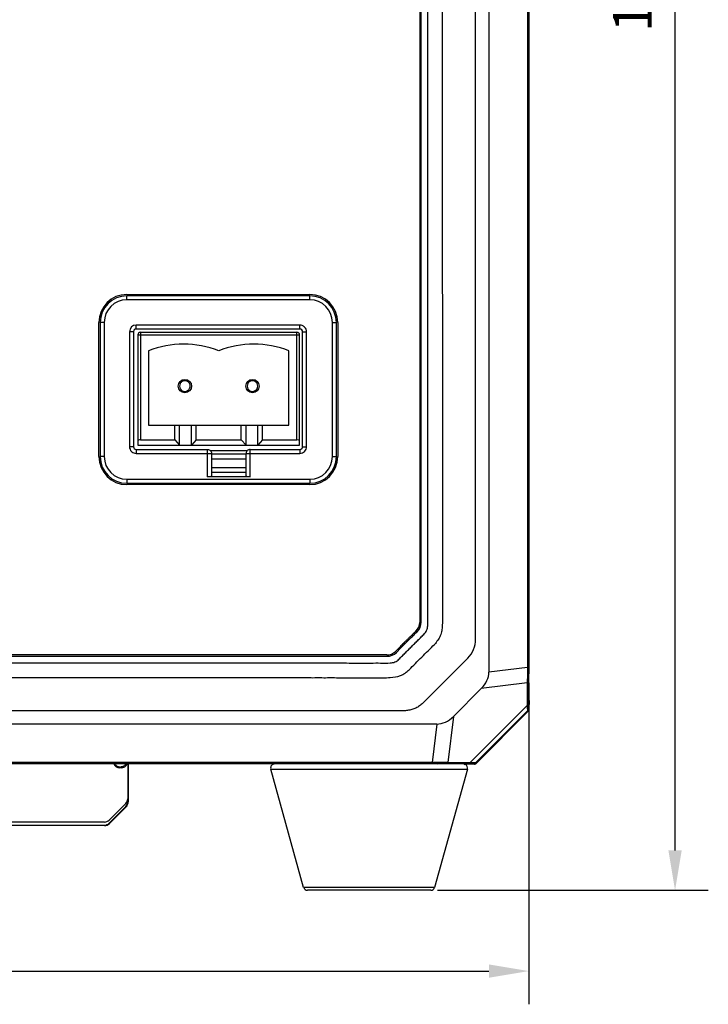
# Model space of a CAD drawing. Header units: millimetres. Extents: x 14 to 391, y 479 to 657.
# Tile 3 of 10: x 169 to 221, y 509 to 583. Entities that reach past the tile are written whole.
import ezdxf

# ---------------------------------------------------------------- set-up
doc = ezdxf.new("R2010")
doc.units = ezdxf.units.MM
doc.header["$LTSCALE"] = 32.67
doc.header["$PDMODE"] = 3
doc.header["$PDSIZE"] = 8
doc.layers.get('0').update_dxf_attribs({"linetype": 'CONTINUOUS'})
doc.layers.get('Defpoints').update_dxf_attribs({"linetype": 'CONTINUOUS'})
doc.layers.add('00_COMPONENTS', color=7, linetype='CONTINUOUS')
doc.layers.add('51__DRAFT_DIMS', color=7, linetype='CONTINUOUS')
doc.styles.get("Standard").update_dxf_attribs({"font": 'simfang.ttf'})
doc.dimstyles.new('DIMSTYLE_1', dxfattribs={"dimtxt": 3, "dimasz": 3, "dimexe": 2.5, "dimexo": 0.5, "dimgap": 0.75, "dimtad": 1, "dimdsep": 46, "dimtxsty": 'STANDARD', "dimblk": '_FILLED', "dimblk1": '_FILLED', "dimblk2": '_FILLED', "dimcen": 0.09, "dimclrt": 3, "dimazin": 2, "dimtp": 0.3, "dimtm": 0.3, "dimtfac": 1, "dimtofl": 0, "dimtmove": 0, "dimatfit": 3, "dimldrblk": '_FILLED', "dimfxl": 1, "dimtolj": 1, "dimarcsym": 0})
doc.dimstyles.new('DIMSTYLE_2', dxfattribs={"dimtxt": 3, "dimasz": 3, "dimexe": 2.5, "dimexo": 0.5, "dimgap": 0.75, "dimtad": 1, "dimdec": 1, "dimdsep": 46, "dimtxsty": 'STANDARD', "dimblk": '_FILLED', "dimblk1": '_FILLED', "dimblk2": '_FILLED', "dimcen": 0.09, "dimclrt": 3, "dimazin": 2, "dimtp": 0.5, "dimtm": 0.5, "dimtfac": 1, "dimtdec": 1, "dimtofl": 0, "dimtmove": 0, "dimatfit": 3, "dimldrblk": '_FILLED', "dimfxl": 1, "dimtolj": 1, "dimarcsym": 0})

# ---------------------------------------------------------------- blocks, each defined once
blk = doc.blocks.new('_FILLED')
at = {"color": 0, "linetype": 'ByBlock'}
blk.add_solid([(0, 0), (-1, 0.167), (-1, -0.167)], dxfattribs=at)
blk = doc.blocks.new('*D1')
at = {"layer": '51__DRAFT_DIMS', "color": 0, "lineweight": -2}
for p, q in [((117.59, 532.8), (117.59, 508.615)), ((207.59, 532.8), (207.59, 508.615)), ((120.59, 511.115), (204.59, 511.115))]:
    blk.add_line(p, q, dxfattribs=at)
at = {"layer": 'Defpoints', "color": 0}
for p in [(117.59, 533.3), (207.59, 533.3), (207.59, 511.115)]:
    blk.add_point(p, dxfattribs=at)
at = {"layer": '51__DRAFT_DIMS', "color": 0, "linetype": 'ByBlock', "lineweight": -2, "xscale": 3, "yscale": 3, "zscale": 3}
for p, rotation in [((117.59, 511.115), 180.0000020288), ((207.59, 511.115), 2.0287999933e-06)]:
    blk.add_blockref('_FILLED', p, dxfattribs=dict(at, rotation=rotation))
at = {"layer": '51__DRAFT_DIMS', "color": 3, "insert": (162.59, 515.865), "char_height": 3, "attachment_point": 2, "rotation": 0, "line_spacing_factor": 0.9}
blk.add_mtext('\\A1;\\A1;{\\C256;90}', dxfattribs=at)
blk = doc.blocks.new('*D2')
at = {"layer": '51__DRAFT_DIMS', "color": 0, "lineweight": -2}
for p, q in [((201.073, 656.688), (221.087, 656.688)), ((218.587, 520.194), (218.587, 653.688)), ((200.722, 517.194), (221.087, 517.194))]:
    blk.add_line(p, q, dxfattribs=at)
at = {"layer": 'Defpoints', "color": 0}
for p in [(200.573, 656.688), (218.587, 656.688), (200.222, 517.194)]:
    blk.add_point(p, dxfattribs=at)
at = {"layer": '51__DRAFT_DIMS', "color": 0, "linetype": 'ByBlock', "lineweight": -2, "xscale": 3, "yscale": 3, "zscale": 3}
for p, rotation in [((218.587, 656.688), 90), ((218.587, 517.194), 270)]:
    blk.add_blockref('_FILLED', p, dxfattribs=dict(at, rotation=rotation))
at = {"layer": '51__DRAFT_DIMS', "color": 3, "insert": (213.837, 586.941), "char_height": 3, "attachment_point": 2, "rotation": 90, "line_spacing_factor": 0.9}
blk.add_mtext('\\A1;\\A1;{\\C0;139.5}', dxfattribs=at)

msp = doc.modelspace()

# ---------------------------------------------------------------- linework, layer by layer
at = {"layer": '00_COMPONENTS', "color": 0}
for p, q in [((204.59, 649.778), (204.59, 533.609)), ((207.585, 649.677), (207.585, 533.71)), ((207.483, 649.427), (207.483, 533.96)), ((207.548, 649.427), (207.548, 533.96)), ((199.39, 646.033), (199.39, 537.343)), ((199.49, 537.349), (199.49, 646.033)), ((203.592, 536.072), (203.588, 591.692)), ((177.372, 562.007), (191.127, 562.007)), ((177.372, 561.607), (177.372, 561.907)), ((191.127, 561.907), (177.372, 561.907)), ((191.127, 561.607), (177.372, 561.607)), ((191.127, 561.607), (191.127, 561.907)), ((175.272, 549.807), (175.272, 559.907)), ((175.372, 559.907), (175.372, 549.807)), ((175.672, 559.907), (175.372, 559.907)), ((175.672, 559.907), (175.672, 549.807)), ((192.827, 549.807), (192.827, 559.907)), ((192.827, 559.907), (193.127, 559.907)), ((193.127, 549.807), (193.127, 559.907)), ((193.227, 559.907), (193.227, 549.807)), ((177.572, 559.207), (177.572, 550.552)), ((177.872, 559.207), (177.572, 559.207)), ((177.872, 559.207), (177.872, 550.552)), ((178.072, 559.407), (178.072, 559.707)), ((190.382, 559.707), (178.072, 559.707)), ((190.382, 559.407), (178.072, 559.407)), ((178.399, 559.165), (178.399, 551.065)), ((178.399, 559.165), (190.159, 559.165)), ((190.159, 551.065), (190.159, 559.165)), ((190.382, 559.407), (190.382, 559.707)), ((190.582, 550.552), (190.582, 559.207)), ((190.582, 559.207), (190.882, 559.207)), ((190.882, 550.552), (190.882, 559.207)), ((178.199, 558.965), (178.199, 550.665)), ((178.199, 558.965), (190.359, 558.965)), ((190.359, 550.665), (190.359, 558.965)), ((178.999, 557.765), (178.999, 552.165)), ((189.559, 552.165), (189.559, 557.765)), ((178.999, 552.165), (189.559, 552.165)), ((180.979, 551.065), (180.979, 552.165)), ((181.332, 550.665), (181.332, 552.165)), ((182.227, 550.665), (182.227, 552.165)), ((182.579, 551.065), (182.579, 552.165)), ((185.979, 551.065), (185.979, 552.165)), ((186.332, 550.665), (186.332, 552.165)), ((187.227, 550.665), (187.227, 552.165)), ((187.579, 551.065), (187.579, 552.165)), ((178.399, 551.065), (180.979, 551.065)), ((180.979, 551.065), (181.332, 550.665)), ((182.579, 551.065), (182.227, 550.665)), ((182.579, 551.065), (185.979, 551.065)), ((185.979, 551.065), (186.332, 550.665)), ((187.579, 551.065), (187.227, 550.665)), ((187.579, 551.065), (190.159, 551.065)), ((177.872, 550.552), (177.572, 550.552)), ((178.072, 550.352), (178.072, 550.052)), ((178.072, 550.352), (183.442, 550.352)), ((178.199, 550.665), (190.359, 550.665)), ((183.442, 548.301), (183.442, 550.352)), ((183.638, 550.279), (186.447, 550.279)), ((186.642, 548.301), (186.642, 550.352)), ((186.642, 550.352), (190.382, 550.352)), ((190.382, 550.352), (190.382, 550.052)), ((190.582, 550.552), (190.882, 550.552)), ((175.672, 549.807), (175.372, 549.807)), ((178.072, 550.052), (183.742, 550.052)), ((183.74, 550.022), (186.345, 550.022)), ((183.742, 550.052), (183.742, 548.358)), ((183.742, 549.649), (186.342, 549.649)), ((186.342, 548.358), (186.342, 550.052)), ((186.342, 550.052), (190.382, 550.052)), ((192.827, 549.807), (193.127, 549.807)), ((186.342, 548.964), (183.742, 548.964)), ((177.372, 548.107), (177.372, 547.807)), ((177.372, 548.107), (191.127, 548.107)), ((186.642, 548.301), (183.442, 548.301)), ((186.342, 548.628), (183.742, 548.628)), ((191.127, 548.107), (191.127, 547.807)), ((177.372, 547.807), (191.127, 547.807)), ((191.127, 547.707), (177.372, 547.707)), ((199.099, 536.681), (199.063, 536.648)), ((196.93, 534.894), (128.24, 534.894)), ((128.246, 534.794), (196.93, 534.794)), ((197.813, 535.406), (197.566, 535.158)), ((197.687, 535.137), (197.906, 535.358)), ((199.625, 531.276), (203.006, 534.657)), ((207.483, 533.96), (204.59, 533.609)), ((207.548, 533.96), (207.483, 533.96)), ((207.554, 533.369), (207.586, 533.591)), ((207.584, 531.556), (207.584, 533.473)), ((207.59, 533.71), (207.59, 533.473)), ((207.473, 532.784), (204.018, 532.364)), ((207.473, 532.784), (207.473, 531.094)), ((207.548, 532.89), (207.548, 531.2)), ((204.018, 532.364), (201.919, 530.265)), ((203.189, 526.81), (207.473, 531.094)), ((207.584, 531.544), (207.584, 531.56)), ((207.584, 531.556), (207.584, 531.56)), ((207.584, 531.528), (207.584, 531.544)), ((207.629, 531.478), (207.588, 531.478)), ((207.629, 531.478), (207.604, 530.804)), ((197.174, 530.692), (162.59, 530.693)), ((203.586, 526.784), (207.499, 530.697)), ((203.629, 526.74), (207.543, 530.654)), ((207.543, 530.654), (207.499, 530.697)), ((207.563, 530.844), (207.604, 530.804)), ((207.572, 530.676), (207.59, 530.694)), ((200.674, 529.694), (124.505, 529.694)), ((200.674, 529.694), (200.323, 526.8)), ((201.919, 530.265), (201.5, 526.81)), ((200.573, 526.699), (124.606, 526.699)), ((200.323, 526.8), (124.856, 526.8)), ((200.323, 526.735), (124.856, 526.735)), ((177.44, 526.699), (177.44, 523.846)), ((177.471, 526.699), (177.471, 523.833)), ((200.323, 526.735), (200.323, 526.8)), ((200.81, 526.694), (200.573, 526.694)), ((200.692, 526.698), (200.914, 526.729)), ((202.727, 526.699), (200.81, 526.699)), ((201.393, 526.735), (203.083, 526.735)), ((201.5, 526.81), (203.189, 526.81)), ((202.723, 526.699), (202.727, 526.699)), ((202.805, 526.654), (202.805, 526.695)), ((203.479, 526.679), (202.805, 526.654)), ((203.439, 526.72), (203.479, 526.679)), ((203.586, 526.784), (203.629, 526.74)), ((203.59, 526.694), (203.607, 526.711)), ((176.843, 526.409), (176.897, 526.463)), ((176.94, 526.409), (176.843, 526.409)), ((176.94, 526.409), (176.897, 526.463)), ((188.194, 526.313), (202.983, 526.313)), ((190.666, 517.413), (188.194, 526.313)), ((202.983, 526.313), (200.511, 517.413)), ((177.293, 523.725), (176.037, 522.469)), ((177.44, 524.079), (177.471, 524.066)), ((177.471, 523.833), (177.44, 523.846)), ((176.037, 522.236), (177.293, 523.492)), ((177.325, 523.479), (176.059, 522.214)), ((177.325, 523.479), (177.293, 523.492)), ((175.683, 522.322), (149.497, 522.322)), ((176.059, 522.214), (176.037, 522.236)), ((149.497, 522.089), (175.683, 522.089)), ((175.683, 522.058), (149.497, 522.058)), ((175.683, 522.058), (175.683, 522.089)), ((200.511, 517.413), (190.666, 517.413)), ((200.222, 517.194), (190.956, 517.194))]:
    msp.add_line(p, q, dxfattribs=at)
for points in [[(207.585, 531.503), (207.585, 531.502), (207.585, 531.504), (207.585, 531.506), (207.585, 531.51), (207.585, 531.515), (207.585, 531.521), (207.584, 531.528)], [(202.727, 526.699), (202.746, 526.699), (202.754, 526.699), (202.762, 526.699), (202.768, 526.699), (202.773, 526.698), (202.777, 526.698), (202.78, 526.698), (202.78, 526.698)]]:
    msp.add_lwpolyline(points, dxfattribs=at)
for centre in [(181.739, 555.115), (186.819, 555.115)]:
    msp.add_circle(centre, 0.5, dxfattribs=at)
for centre, radius, start, end in [((177.372, 559.907), 2.1, 90, 180), ((177.372, 559.907), 2, 90, 180), ((177.372, 559.907), 1.7, 90, 180), ((191.127, 559.907), 2.1, 0, 90), ((191.127, 559.907), 2, 0, 90), ((191.127, 559.907), 1.7, 0, 90), ((178.072, 559.207), 0.5, 90, 180), ((178.072, 559.207), 0.2, 90, 180), ((178.399, 558.965), 0.2, 90, 180), ((190.159, 558.965), 0.2, 0, 90), ((190.382, 559.207), 0.5, 48.14596, 90.00166), ((190.381, 559.206), 0.501, 44.59265, 48.14369), ((190.382, 559.207), 0.5, 0.00063, 44.59198), ((181.639, 551.045), 7.22, 68.5511, 111.4489), ((186.919, 551.045), 7.22, 68.5511, 111.4489), ((178.073, 550.552), 0.5, 179.99928, 224.81835), ((190.382, 550.552), 0.5, 318.34738, 0.00296), ((177.372, 549.807), 2.1, 180, 270), ((177.372, 549.807), 2, 180, 270), ((177.372, 549.807), 1.7, 180, 270), ((178.073, 550.553), 0.501, 224.82113, 228.34151), ((178.072, 550.552), 0.5, 228.34201, 270.00046), ((190.382, 550.552), 0.5, 269.99784, 314.82047), ((190.381, 550.553), 0.501, 314.82363, 318.34462), ((191.127, 549.807), 2.1, 270, 360), ((191.127, 549.807), 2, 270, 0), ((191.127, 549.807), 1.7, 270, 0), ((198.49, 537.343), 0.9, 312.65412, 360), ((198.49, 537.349), 1, 314.98064, 0), ((184.581, 551.273), 20.68, 314.85535, 314.96948), ((196.93, 535.794), 0.9, 270, 315.03631), ((196.93, 535.794), 1, 270, 315.08681), ((176.762, 555.894), 29.474, 315.09447, 315.22969), ((299.388, 530.51), 91.943, 178.25183, 178.58279), ((289.232, 534.225), 81.75, 180.18539, 180.63797), ((234.509, 533.962), 26.961, 180.00287, 181.25959), ((232.924, 532.812), 25.376, 178.74363, 179.82511), ((216.189, 533.717), 8.605, 180.04692, 180.188), ((214.628, 533.71), 7.044, 180.17154, 180.81668), ((213.265, 533.692), 5.68, 180.8323, 181.0186), ((209.945, 531.555), 2.361, 179.98218, 180.36104), ((207.394, 530.813), 0.218, 313.21676, 322.58973), ((207.386, 530.802), 0.218, 326.32887, 331.85282), ((207.383, 530.803), 0.221, 331.87051, 339.42699), ((188.483, 526.394), 0.3, 90, 195.52411), ((200.113, 452.653), 74.147, 89.33884, 89.83782), ((200.334, 500.911), 25.824, 88.71275, 90.0248), ((200.569, 518.456), 8.242, 89.82196, 89.96847), ((200.573, 519.58), 7.119, 89.34563, 89.83042), ((200.587, 520.806), 5.892, 88.97569, 89.34194), ((201.471, 501.358), 25.377, 90.1749, 91.25636), ((203.774, 434.879), 91.96, 91.41724, 91.74814), ((202.728, 524.339), 2.361, 89.63898, 90.01785), ((202.801, 526.805), 0.11, 261.68811, 272.03593), ((202.801, 526.764), 0.11, 261.6898, 272.03596), ((202.694, 526.394), 0.3, 344.47589, 60.80645), ((203.48, 526.9), 0.221, 290.60378, 298.12979), ((203.482, 526.898), 0.218, 298.1473, 303.67113), ((203.47, 526.889), 0.218, 307.41027, 316.78324), ((175.683, 522.823), 0.501, 270, 315), ((175.683, 522.59), 0.501, 270, 315), ((175.683, 522.59), 0.532, 270, 315), ((190.956, 517.494), 0.3, 195.52411, 270), ((200.222, 517.494), 0.3, 270, 344.47589)]:
    msp.add_arc(centre, radius, start, end, dxfattribs=at)
for centre, major_axis, ratio, start_param, end_param in [((178.399, 551.025), (0.2, 0), 0.2, 1.570796, 3.141593), ((190.159, 551.025), (0.2, 0), 0.2, 0, 1.570796), ((183.442, 548.358), (0.3, 0), 0.189448, -1.570796, 0), ((186.642, 548.358), (0.3, 0), 0.189448, -3.141593, -1.570796), ((201.761, 533.438), (-2.818, -0.342), 0.704519, 2.409293, 3.056327), ((200.846, 532.522), (-0.342, -2.818), 0.704519, 0.085265, 0.732299), ((176.843, 526.909), (0.354, 0.354), 0.999695, 2.790597, 3.926839), ((176.94, 526.909), (0.354, -0.354), 0.999695, -0.785246, 0.350996), ((176.94, 524.079), (0.462, -0.191), 0.999822, -0.392636, 0.392636), ((176.94, 523.846), (0.462, -0.191), 0.999822, -0.392636, 0.392636), ((176.971, 523.833), (0.462, -0.191), 0.999822, -0.392636, 0.392636), ((176.971, 524.066), (0.462, -0.191), 0.999822, 0.302022, 0.392636)]:
    msp.add_ellipse(centre, major_axis=major_axis, ratio=ratio, start_param=start_param, end_param=end_param, dxfattribs=at)
for points, knots in [([(128.004, 649.094), (127.883, 649.091), (127.636, 649.043), (127.387, 648.859), (127.217, 648.686), (127.047, 648.513), (126.833, 648.297), (126.577, 648.038), (126.319, 647.78), (126.061, 647.523), (125.801, 647.268), (125.584, 647.055), (125.417, 646.879), (125.305, 646.733), (125.228, 646.566), (125.19, 646.386), (125.187, 646.203), (125.189, 646.021), (125.188, 645.839), (125.188, 645.596), (125.188, 645.17), (125.188, 644.563), (125.188, 643.834), (125.188, 643.106), (125.188, 642.377), (125.188, 641.405), (125.188, 640.19), (125.188, 638.733), (125.188, 637.275), (125.188, 635.332), (125.188, 632.902), (125.189, 629.987), (125.189, 627.072), (125.189, 624.157), (125.189, 620.27), (125.189, 615.411), (125.19, 609.581), (125.19, 603.751), (125.19, 597.92), (125.19, 590.147), (125.19, 582.373), (125.19, 574.599), (125.189, 568.769), (125.189, 563.91), (125.188, 560.023), (125.188, 557.108), (125.187, 554.193), (125.186, 551.278), (125.186, 548.848), (125.185, 546.905), (125.185, 545.447), (125.184, 543.99), (125.184, 542.532), (125.184, 541.317), (125.183, 540.346), (125.183, 539.617), (125.183, 538.888), (125.182, 538.159), (125.183, 537.552), (125.182, 537.126), (125.213, 536.884), (125.295, 536.653), (125.452, 536.461), (125.628, 536.293), (125.803, 536.124), (126.015, 535.908), (126.274, 535.652), (126.532, 535.394), (126.788, 535.135), (127.046, 534.876), (127.296, 534.614), (127.53, 534.412), (127.759, 534.322), (128, 534.282), (128.305, 534.295), (128.669, 534.291), (129.033, 534.292), (129.398, 534.292), (129.762, 534.292), (130.248, 534.292), (130.855, 534.292), (131.827, 534.292), (133.042, 534.292), (134.499, 534.292), (136.443, 534.292), (138.872, 534.292), (141.787, 534.293), (144.702, 534.293), (147.618, 534.293), (150.533, 534.293), (153.448, 534.294), (157.335, 534.294), (162.193, 534.294), (168.024, 534.294), (173.854, 534.294), (178.713, 534.293), (182.6, 534.292), (185.515, 534.291), (187.944, 534.29), (189.888, 534.29), (191.345, 534.289), (192.803, 534.288), (194.017, 534.287), (194.989, 534.287), (195.718, 534.286), (196.447, 534.289), (196.933, 534.281), (197.175, 534.294)], [0, 0, 0, 0, 0.00195, 0.003899, 0.004877, 0.005854, 0.007806, 0.00976, 0.011713, 0.013666, 0.015619, 0.017571, 0.018552, 0.019529, 0.020507, 0.021486, 0.022463, 0.023441, 0.024417, 0.025393, 0.027347, 0.031253, 0.035159, 0.039065, 0.042972, 0.046878, 0.05469, 0.062503, 0.070315, 0.078127, 0.093752, 0.109377, 0.125002, 0.140627, 0.156251, 0.187501, 0.218751, 0.25, 0.28125, 0.3125, 0.374999, 0.406248, 0.437498, 0.468748, 0.484373, 0.499997, 0.515622, 0.531247, 0.546872, 0.554684, 0.562497, 0.570309, 0.578121, 0.585934, 0.58984, 0.593746, 0.597652, 0.601559, 0.605465, 0.607419, 0.6084, 0.609373, 0.611329, 0.612305, 0.613281, 0.615235, 0.617188, 0.619141, 0.621094, 0.623047, 0.625, 0.626954, 0.627929, 0.628911, 0.630864, 0.632817, 0.63477, 0.636723, 0.638676, 0.640629, 0.644535, 0.648442, 0.656254, 0.664067, 0.671879, 0.687504, 0.703129, 0.718753, 0.734378, 0.750003, 0.765628, 0.781253, 0.812502, 0.843752, 0.875002, 0.906251, 0.921876, 0.937501, 0.953126, 0.960938, 0.96875, 0.976563, 0.984375, 0.988281, 0.992188, 0.996094, 1, 1, 1, 1]), ([(197.175, 534.294), (197.236, 534.297), (197.358, 534.305), (197.532, 534.362), (197.694, 534.449), (197.83, 534.572), (197.958, 534.701), (198.129, 534.873), (198.343, 535.089), (198.601, 535.347), (198.858, 535.605), (199.117, 535.861), (199.376, 536.117), (199.593, 536.33), (199.761, 536.506), (199.875, 536.65), (199.945, 536.819), (199.99, 536.997), (199.991, 537.18), (199.992, 537.362), (199.991, 537.544), (199.991, 537.787), (199.991, 538.212), (199.991, 538.82), (199.991, 539.548), (199.991, 540.277), (199.991, 541.006), (199.991, 541.978), (199.991, 543.193), (199.991, 544.65), (199.991, 546.108), (199.991, 548.051), (199.991, 550.481), (199.991, 553.396), (199.991, 556.312), (199.99, 559.227), (199.99, 563.114), (199.99, 567.973), (199.99, 573.803), (199.989, 579.634), (199.989, 585.465), (199.989, 593.239), (199.989, 601.013), (199.99, 608.787), (199.99, 614.618), (199.991, 619.477), (199.991, 623.364), (199.992, 626.279), (199.992, 629.195), (199.993, 632.11), (199.994, 634.539), (199.994, 636.483), (199.995, 637.941), (199.995, 639.398), (199.995, 640.856), (199.996, 642.071), (199.996, 643.042), (199.996, 643.771), (199.997, 644.5), (199.996, 645.229), (199.999, 645.775), (199.995, 646.14), (199.99, 646.322), (199.969, 646.504), (199.903, 646.675), (199.808, 646.833), (199.68, 646.963), (199.552, 647.092), (199.379, 647.263), (199.164, 647.478), (198.906, 647.735), (198.648, 647.992), (198.391, 648.251), (198.136, 648.511), (197.922, 648.726), (197.746, 648.894), (197.545, 649.031), (197.303, 649.097), (197.061, 649.094), (196.818, 649.096), (196.514, 649.095), (196.15, 649.095), (195.785, 649.095), (195.421, 649.095), (194.935, 649.095), (194.327, 649.095), (193.356, 649.095), (192.141, 649.095), (190.683, 649.095), (188.74, 649.094), (186.31, 649.094), (183.395, 649.094), (180.48, 649.094), (177.564, 649.094), (174.649, 649.094), (171.734, 649.093), (167.847, 649.093), (162.988, 649.093), (157.157, 649.093), (151.326, 649.093), (146.468, 649.094), (142.58, 649.094), (139.665, 649.094), (136.75, 649.094), (134.32, 649.095), (132.377, 649.095), (131.162, 649.095), (130.19, 649.095), (129.462, 649.095), (128.854, 649.094), (128.368, 649.096), (128.125, 649.097), (128.004, 649.094)], [0, 0, 0, 0, 0.000976, 0.001951, 0.002927, 0.003903, 0.00488, 0.005856, 0.007809, 0.009763, 0.011716, 0.013669, 0.015622, 0.017575, 0.018552, 0.019528, 0.020505, 0.02148, 0.022457, 0.023434, 0.02441, 0.025387, 0.02734, 0.031246, 0.035153, 0.039059, 0.042965, 0.046872, 0.054684, 0.062497, 0.07031, 0.078122, 0.093747, 0.109373, 0.124998, 0.140623, 0.156248, 0.187499, 0.218749, 0.25, 0.281251, 0.312501, 0.375002, 0.406253, 0.437503, 0.468754, 0.484379, 0.500004, 0.515629, 0.531255, 0.54688, 0.554693, 0.562505, 0.570318, 0.57813, 0.585943, 0.589849, 0.593756, 0.597662, 0.601568, 0.605475, 0.606451, 0.607428, 0.608404, 0.60938, 0.610356, 0.611332, 0.612308, 0.613285, 0.615238, 0.617191, 0.619144, 0.621098, 0.623051, 0.625004, 0.625981, 0.626957, 0.6289, 0.629877, 0.630853, 0.632806, 0.63476, 0.636713, 0.638666, 0.640619, 0.644525, 0.648432, 0.656244, 0.664057, 0.67187, 0.687495, 0.70312, 0.718745, 0.734371, 0.749996, 0.765621, 0.781246, 0.812497, 0.843747, 0.874998, 0.906248, 0.921874, 0.937499, 0.953124, 0.968749, 0.976562, 0.984375, 0.988281, 0.992187, 0.996094, 0.998047, 1, 1, 1, 1]), ([(201.088, 591.692), (201.088, 589.418), (201.089, 584.869), (201.089, 578.046), (201.09, 571.223), (201.091, 564.4), (201.092, 558.714), (201.093, 554.165), (201.093, 550.754), (201.094, 547.911), (201.094, 545.636), (201.094, 543.931), (201.095, 542.225), (201.094, 540.804), (201.096, 539.666), (201.093, 538.813), (201.095, 537.961), (201.102, 537.392), (201.09, 537.108)], [0, 0, 0, 0, 0.125, 0.25, 0.375, 0.5, 0.625, 0.6875, 0.75, 0.8125, 0.84375, 0.875, 0.90625, 0.9375, 0.953125, 0.968749, 0.984376, 1, 1, 1, 1]), ([(190.582, 559.207), (190.582, 559.258), (190.539, 559.364), (190.433, 559.407), (190.382, 559.407)], [0, 0, 0, 0, 0.499778, 1, 1, 1, 1]), ([(182.088, 555.311), (182.054, 555.372), (181.949, 555.476), (181.737, 555.535), (181.526, 555.474), (181.422, 555.369), (181.388, 555.308)], [0, 0, 0, 0, 0.250007, 0.500064, 0.750098, 1, 1, 1, 1]), ([(187.168, 555.311), (187.134, 555.372), (187.029, 555.476), (186.817, 555.535), (186.606, 555.474), (186.502, 555.369), (186.468, 555.308)], [0, 0, 0, 0, 0.250007, 0.500064, 0.750098, 1, 1, 1, 1]), ([(181.39, 554.919), (181.425, 554.858), (181.529, 554.753), (181.741, 554.694), (181.952, 554.756), (182.056, 554.86), (182.09, 554.922)], [0, 0, 0, 0, 0.250007, 0.500064, 0.750098, 1, 1, 1, 1]), ([(186.47, 554.919), (186.505, 554.858), (186.609, 554.753), (186.821, 554.694), (187.032, 554.756), (187.136, 554.86), (187.17, 554.922)], [0, 0, 0, 0, 0.250007, 0.500064, 0.750098, 1, 1, 1, 1]), ([(177.872, 550.552), (177.872, 550.501), (177.915, 550.395), (178.021, 550.352), (178.072, 550.352)], [0, 0, 0, 0, 0.49971, 1, 1, 1, 1]), ([(183.442, 550.352), (183.519, 550.352), (183.678, 550.288), (183.742, 550.129), (183.742, 550.052)], [0, 0, 0, 0, 0.500027, 1, 1, 1, 1]), ([(186.642, 550.352), (186.566, 550.352), (186.406, 550.288), (186.342, 550.129), (186.342, 550.052)], [0, 0, 0, 0, 0.500027, 1, 1, 1, 1]), ([(190.382, 550.352), (190.433, 550.352), (190.539, 550.395), (190.582, 550.501), (190.582, 550.552)], [0, 0, 0, 0, 0.499746, 1, 1, 1, 1]), ([(201.09, 537.108), (201.084, 536.977), (201.064, 536.715), (200.954, 536.334), (200.757, 535.991), (200.589, 535.79), (200.503, 535.691)], [0, 0, 0, 0, 0.250097, 0.49994, 0.750046, 1, 1, 1, 1]), ([(198.869, 536.46), (198.851, 536.442), (198.769, 536.36), (198.632, 536.226), (198.46, 536.055), (198.306, 535.902), (198.167, 535.762), (198.039, 535.634), (197.924, 535.518), (197.849, 535.443), (197.814, 535.407), (197.813, 535.406)], [0, 0, 0, 0, 0.051714, 0.230093, 0.390613, 0.535743, 0.667644, 0.788256, 0.898284, 0.997938, 1, 1, 1, 1]), ([(197.906, 535.358), (198.223, 535.677), (198.555, 536.01), (198.891, 536.34), (198.904, 536.353)], [0, 0, 0, 0, 0.960508, 1, 1, 1, 1]), ([(199.063, 536.648), (199.052, 536.638), (198.987, 536.578), (198.922, 536.513), (198.869, 536.46)], [0, 0, 0, 0, 0.181261, 1, 1, 1, 1]), ([(198.589, 533.777), (198.756, 533.929), (199.062, 534.261), (199.544, 534.736), (200.024, 535.213), (200.355, 535.521), (200.504, 535.691)], [0, 0, 0, 0, 0.250018, 0.500014, 0.750014, 1, 1, 1, 1]), ([(203.006, 534.657), (203.19, 534.841), (203.487, 535.287), (203.593, 535.812), (203.592, 536.072)], [0, 0, 0, 0, 0.500012, 1, 1, 1, 1]), ([(197.175, 533.193), (197.435, 533.212), (197.832, 533.266), (198.296, 533.516), (198.493, 533.689), (198.589, 533.777)], [0, 0, 0, 0, 0.499453, 0.749441, 1, 1, 1, 1]), ([(207.488, 533.315), (207.497, 533.318), (207.523, 533.328), (207.552, 533.35), (207.554, 533.369)], [0, 0, 0, 0, 0.332959, 1, 1, 1, 1]), ([(207.584, 533.473), (207.584, 533.481), (207.584, 533.521), (207.585, 533.56), (207.586, 533.591)], [0, 0, 0, 0, 0.218477, 1, 1, 1, 1]), ([(162.59, 533.194), (162.95, 533.194), (163.67, 533.198), (164.751, 533.197), (165.832, 533.198), (166.913, 533.194), (167.994, 533.197), (169.435, 533.197), (171.236, 533.196), (173.398, 533.195), (175.559, 533.198), (177.361, 533.191), (178.802, 533.199), (179.703, 533.192), (180.423, 533.193), (181.144, 533.191), (181.864, 533.2), (182.585, 533.192), (183.125, 533.191), (183.666, 533.191), (184.206, 533.189), (184.746, 533.195), (185.287, 533.194), (185.827, 533.188), (186.368, 533.19), (186.908, 533.187), (187.448, 533.191), (187.989, 533.193), (188.529, 533.185), (189.07, 533.188), (189.61, 533.185), (190.15, 533.189), (190.691, 533.188), (191.231, 533.183), (191.772, 533.185), (192.312, 533.183), (192.852, 533.186), (193.393, 533.181), (194.113, 533.182), (194.834, 533.18), (195.554, 533.18), (196.095, 533.179), (196.635, 533.178), (196.996, 533.18), (197.175, 533.193)], [0, 0, 0, 0, 0.03125, 0.0625, 0.09375, 0.125, 0.15625, 0.1875, 0.25, 0.3125, 0.375, 0.4375, 0.46875, 0.5, 0.515625, 0.53125, 0.5625, 0.578125, 0.59375, 0.609375, 0.625, 0.640625, 0.65625, 0.671875, 0.6875, 0.703125, 0.71875, 0.734375, 0.75, 0.765625, 0.78125, 0.796875, 0.8125, 0.828125, 0.84375, 0.859375, 0.875, 0.890625, 0.90625, 0.9375, 0.953125, 0.96875, 0.984375, 1, 1, 1, 1]), ([(207.548, 532.89), (207.547, 532.869), (207.53, 532.825), (207.494, 532.795), (207.473, 532.784)], [0, 0, 0, 0, 0.47138, 1, 1, 1, 1]), ([(199.625, 531.276), (199.548, 531.2), (199.382, 531.059), (199.102, 530.889), (198.797, 530.768), (198.475, 530.71), (198.15, 530.69), (197.716, 530.687), (197.391, 530.696), (197.174, 530.692)], [0, 0, 0, 0, 0.124958, 0.250274, 0.375283, 0.500159, 0.625353, 0.750216, 1, 1, 1, 1]), ([(207.548, 531.2), (207.547, 531.179), (207.53, 531.135), (207.494, 531.106), (207.473, 531.094)], [0, 0, 0, 0, 0.471375, 1, 1, 1, 1]), ([(207.473, 531.094), (207.475, 531.041), (207.477, 530.947), (207.482, 530.838), (207.487, 530.769), (207.49, 530.734), (207.494, 530.712), (207.497, 530.699), (207.499, 530.697)], [0, 0, 0, 0, 0.397901, 0.708544, 0.825203, 0.913627, 0.972156, 1, 1, 1, 1]), ([(207.548, 531.2), (207.548, 531.153), (207.549, 531.069), (207.551, 530.97), (207.554, 530.909), (207.556, 530.877), (207.559, 530.857), (207.561, 530.846), (207.563, 530.844)], [0, 0, 0, 0, 0.396604, 0.707951, 0.824746, 0.913673, 0.97276, 1, 1, 1, 1]), ([(207.588, 531.478), (207.586, 531.478), (207.586, 531.486), (207.585, 531.496), (207.584, 531.517), (207.584, 531.532), (207.584, 531.541)], [0, 0, 0, 0, 0.071209, 0.264516, 0.576384, 1, 1, 1, 1]), ([(176.473, 526.698), (176.517, 526.628), (176.643, 526.507), (176.811, 526.463), (176.894, 526.463)], [0, 0, 0, 0, 0.499937, 1, 1, 1, 1]), ([(177.31, 526.698), (177.266, 526.628), (177.143, 526.508), (176.976, 526.465), (176.894, 526.463)], [0, 0, 0, 0, 0.500045, 1, 1, 1, 1]), ([(200.81, 526.699), (200.802, 526.699), (200.762, 526.699), (200.723, 526.698), (200.692, 526.698)], [0, 0, 0, 0, 0.218884, 1, 1, 1, 1]), ([(200.969, 526.795), (200.965, 526.786), (200.955, 526.76), (200.934, 526.732), (200.914, 526.729)], [0, 0, 0, 0, 0.334237, 1, 1, 1, 1]), ([(201.5, 526.81), (201.488, 526.789), (201.459, 526.753), (201.414, 526.736), (201.393, 526.735)], [0, 0, 0, 0, 0.52862, 1, 1, 1, 1]), ([(202.805, 526.695), (202.805, 526.697), (202.797, 526.697), (202.787, 526.699), (202.766, 526.699), (202.751, 526.699), (202.743, 526.699)], [0, 0, 0, 0, 0.07121, 0.264517, 0.576385, 1, 1, 1, 1]), ([(203.189, 526.81), (203.177, 526.789), (203.148, 526.753), (203.104, 526.736), (203.083, 526.735)], [0, 0, 0, 0, 0.528625, 1, 1, 1, 1]), ([(203.083, 526.735), (203.13, 526.735), (203.214, 526.734), (203.313, 526.732), (203.374, 526.729), (203.406, 526.727), (203.426, 526.724), (203.437, 526.722), (203.439, 526.72)], [0, 0, 0, 0, 0.396604, 0.707951, 0.824746, 0.913673, 0.97276, 1, 1, 1, 1]), ([(203.189, 526.81), (203.242, 526.808), (203.336, 526.806), (203.446, 526.801), (203.514, 526.796), (203.549, 526.793), (203.571, 526.789), (203.584, 526.787), (203.586, 526.784)], [0, 0, 0, 0, 0.397901, 0.708544, 0.825203, 0.913627, 0.972156, 1, 1, 1, 1])]:
    msp.add_open_spline(points, degree=3, knots=knots, dxfattribs=at)
for points in [[(181.388, 555.308), (181.356, 555.25), (181.339, 555.181), (181.339, 555.115)], [(181.339, 555.115), (181.339, 555.047), (181.357, 554.978), (181.39, 554.919)], [(182.139, 555.115), (182.139, 555.182), (182.121, 555.252), (182.088, 555.311)], [(182.09, 554.922), (182.122, 554.98), (182.139, 555.048), (182.139, 555.115)], [(186.468, 555.308), (186.436, 555.25), (186.419, 555.181), (186.419, 555.115)], [(186.419, 555.115), (186.419, 555.047), (186.437, 554.978), (186.47, 554.919)], [(187.219, 555.115), (187.219, 555.182), (187.201, 555.252), (187.168, 555.311)], [(187.17, 554.922), (187.202, 554.98), (187.219, 555.048), (187.219, 555.115)], [(198.904, 536.353), (198.992, 536.44), (199.081, 536.527), (199.167, 536.613)], [(207.629, 531.478), (207.63, 531.513), (207.612, 531.551), (207.584, 531.572)], [(207.563, 530.844), (207.561, 530.791), (207.537, 530.735), (207.499, 530.697)], [(207.604, 530.804), (207.604, 530.777), (207.599, 530.75), (207.59, 530.725)], [(202.711, 526.699), (202.728, 526.676), (202.757, 526.659), (202.785, 526.655)], [(203.586, 526.784), (203.548, 526.746), (203.493, 526.722), (203.439, 526.72)], [(203.479, 526.679), (203.506, 526.679), (203.533, 526.684), (203.558, 526.693)]]:
    msp.add_open_spline(points, degree=3, dxfattribs=at)

# ---------------------------------------------------------------- dimensions: what is measured, and where the dimension line sits
at = {"layer": '51__DRAFT_DIMS', "color": 0}
for base, p1, p2, angle, text, dimstyle, picture, middle in [((218.587, 656.688), (200.222, 517.194), (200.573, 656.688), 90, '\\A1;{\\C0;<>}', 'DIMSTYLE_2', '*D2', (218.587, 586.941)), ((207.59, 511.115), (117.59, 533.3), (207.59, 533.3), 0, '\\A1;{\\C256;<>}', 'DIMSTYLE_1', '*D1', (162.59, 511.115))]:
    dim = msp.add_linear_dim(base=base, p1=p1, p2=p2, angle=angle, text=text, dimstyle=dimstyle, override={"dimtxsty": 'STANDARD'}, dxfattribs=at)
    dim.commit()
    dim.dimension.update_dxf_attribs({"geometry": picture, "text_midpoint": middle, "dimtype": 160})

doc.saveas('drawing.dxf')
